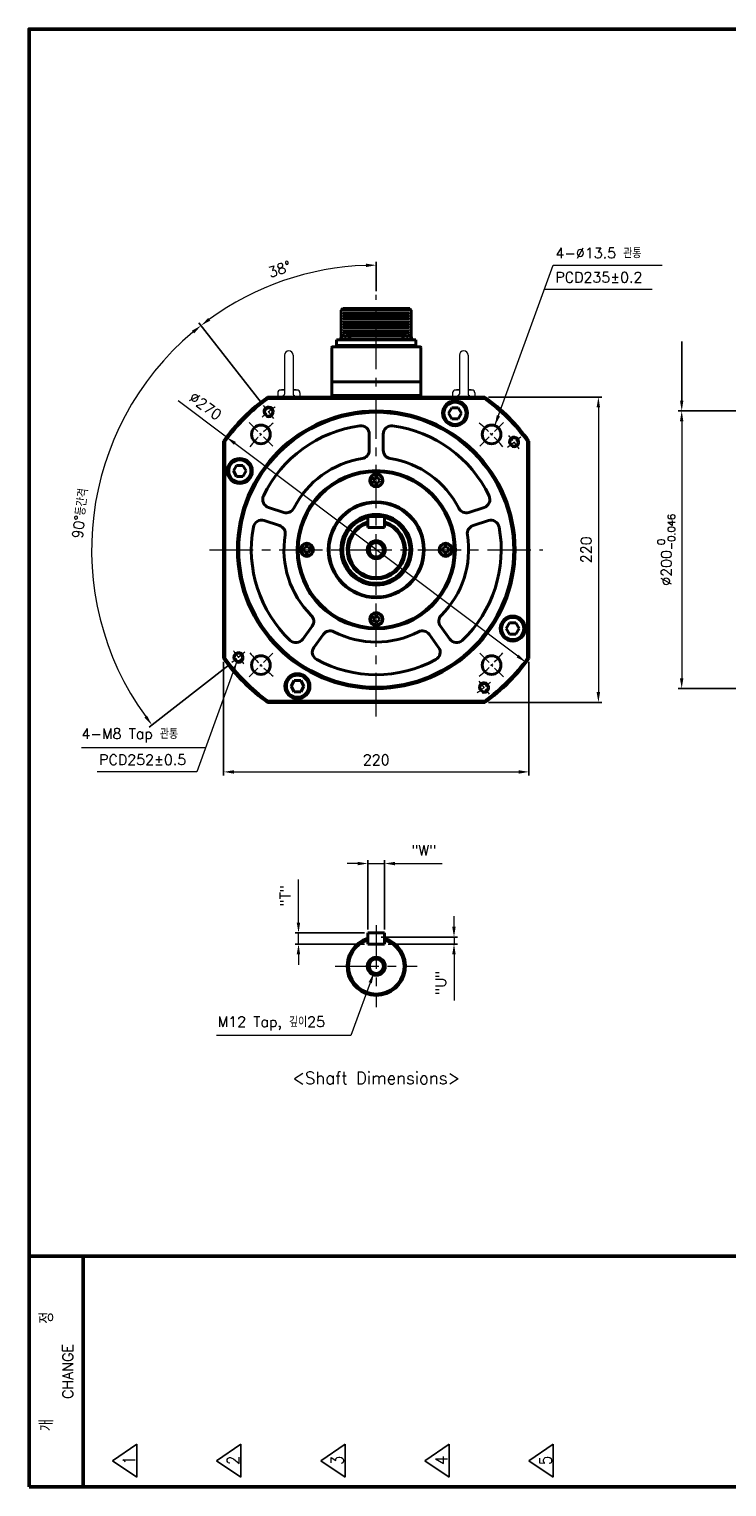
# Model space of a CAD drawing. Header units: inches. Extents: x 0 to 1485, y 0 to 1050.
# Tile 1 of 4: x 0 to 502, y 0 to 1050. Entities that reach past the tile are written whole.
import ezdxf
from ezdxf import colors
from ezdxf.entities.mleader import LeaderData, LeaderLine
from ezdxf.math import Vec2, Vec3

# ---------------------------------------------------------------- set-up
doc = ezdxf.new("R2010")
doc.units = ezdxf.units.IN
doc.header["$LTSCALE"] = 0.25
doc.linetypes.add('CENTER', pattern=[2, 1.25, -0.25, 0.25, -0.25])
doc.layers.get('0').update_dxf_attribs({"lineweight": 35})
doc.styles.add('GSG1', font='romans.shx', dxfattribs={"bigfont": 'GSG1.shx'})
doc.dimstyles.new('도면 치수', dxfattribs={"dimscale": 0, "dimtxt": 7.5, "dimasz": 7.5, "dimexe": 2.5, "dimexo": 2.5, "dimgap": 5, "dimtad": 1, "dimdec": 8, "dimdsep": 46, "dimtxsty": 'GSG1', "dimcen": 0, "dimclrd": 3, "dimclre": 3, "dimclrt": 2, "dimadec": 5, "dimazin": 2, "dimtfac": 1, "dimtdec": 8, "dimtmove": 0, "dimatfit": 2, "dimfxl": 0, "dimtolj": 1, "dimtzin": 0, "dimlwd": 15, "dimarcsym": 0})

# ---------------------------------------------------------------- blocks, each defined once
blk = doc.blocks.new('*D7')
at = {"color": 3, "lineweight": -2, "ltscale": 0.5}
for p, q in [((629.5, 775), (467.5, 775)), ((629.5, 575), (467.5, 575))]:
    blk.add_line(p, q, dxfattribs=at)
at = {"color": 3, "lineweight": 15, "ltscale": 0.5}
blk.add_line((470, 767.5), (470, 582.5), dxfattribs=at)
for points in [[(468.7, 767.5), (471.2, 767.5), (470, 775)], [(468.7, 582.5), (471.2, 582.5), (470, 575)]]:
    blk.add_solid(points, dxfattribs=at)
at = {"color": 2, "lineweight": 15, "ltscale": 0.5, "insert": (458.9, 675), "char_height": 7.5, "attachment_point": 5, "rotation": 90, "style": 'GSG1'}
blk.add_mtext('\\A1;%%C200{\\H0.7x;\\S 0^ -0.046;}', dxfattribs=at)
blk = doc.blocks.new('*D10')
at = {"color": 3, "lineweight": -2, "ltscale": 0.5}
for p, q in [((330.8, 785), (412.5, 785)), ((330.8, 565), (412.5, 565))]:
    blk.add_line(p, q, dxfattribs=at)
at = {"color": 3, "lineweight": 15, "ltscale": 0.5}
blk.add_line((410, 777.5), (410, 572.5), dxfattribs=at)
for points in [[(408.7, 777.5), (411.2, 777.5), (410, 785)], [(408.7, 572.5), (411.2, 572.5), (410, 565)]]:
    blk.add_solid(points, dxfattribs=at)
at = {"color": 2, "lineweight": 15, "ltscale": 0.5, "insert": (401.2, 675), "char_height": 7.5, "attachment_point": 5, "rotation": 90, "style": 'GSG1'}
blk.add_mtext('\\A1;220', dxfattribs=at)
blk = doc.blocks.new('*D11')
at = {"color": 3, "lineweight": -2, "ltscale": 0.5}
for p, q in [((140, 594.2), (140, 512.5)), ((360, 594.2), (360, 512.5))]:
    blk.add_line(p, q, dxfattribs=at)
at = {"color": 3, "lineweight": 15, "ltscale": 0.5}
blk.add_line((147.5, 515), (352.5, 515), dxfattribs=at)
for points in [[(147.5, 516.2), (147.5, 513.7), (140, 515)], [(352.5, 516.2), (352.5, 513.7), (360, 515)]]:
    blk.add_solid(points, dxfattribs=at)
at = {"color": 2, "lineweight": 15, "ltscale": 0.5, "insert": (250, 523.7), "char_height": 7.5, "attachment_point": 5, "style": 'GSG1'}
blk.add_mtext('\\A1;220', dxfattribs=at)
blk = doc.blocks.new('*D12')
at = {"color": 3, "lineweight": -2, "ltscale": 0.5}
for p, q in [((167.2, 781), (122.3, 838.5)), ((144, 592.2), (86.5, 547.3))]:
    blk.add_line(p, q, dxfattribs=at)
at = {"color": 3, "lineweight": 15, "ltscale": 0.5}
blk.add_arc((250, 675), 205, 130.0963, 215.9037, dxfattribs=at)
for points in [[(117.2, 832.8), (118.8, 830.8), (123.8, 836.5)], [(84.9, 555.5), (83, 554), (88.5, 548.8)]]:
    blk.add_solid(points, dxfattribs=at)
at = {"color": 2, "lineweight": 15, "ltscale": 0.5, "insert": (36.8, 701.2), "char_height": 7.5, "attachment_point": 5, "rotation": 83, "style": 'GSG1'}
blk.add_mtext('\\A1;90°등간격', dxfattribs=at)
blk = doc.blocks.new('*D13')
at = {"color": 3, "lineweight": 15, "ltscale": 0.5}
for p, q in [((142.1, 756.1), (107.3, 782.3)), ((351.9, 598.4), (148.1, 751.6))]:
    blk.add_line(p, q, dxfattribs=at)
for points in [[(148.9, 752.6), (147.4, 750.6), (142.1, 756.1)], [(352.6, 599.4), (351.1, 597.4), (357.9, 593.9)]]:
    blk.add_solid(points, dxfattribs=at)
at = {"color": 2, "lineweight": 15, "ltscale": 0.5, "insert": (127, 778.5), "char_height": 7.5, "attachment_point": 5, "rotation": 323.0512, "style": 'GSG1'}
blk.add_mtext('\\A1;∅270', dxfattribs=at)
blk = doc.blocks.new('*D14')
at = {"color": 3, "lineweight": 15, "ltscale": 0.5}
for p, q in [((194, 406.5), (194, 437.6)), ((194, 391), (194, 399)), ((194, 383.5), (194, 376))]:
    blk.add_line(p, q, dxfattribs=at)
at = {"color": 3, "lineweight": -2, "ltscale": 0.5}
for p, q in [((241.5, 399), (191.5, 399)), ((241.5, 391), (191.5, 391))]:
    blk.add_line(p, q, dxfattribs=at)
at = {"color": 3, "lineweight": 15, "ltscale": 0.5}
for points in [[(192.7, 406.5), (195.2, 406.5), (194, 399)], [(192.7, 383.5), (195.2, 383.5), (194, 391)]]:
    blk.add_solid(points, dxfattribs=at)
at = {"color": 2, "lineweight": 15, "ltscale": 0.5, "insert": (184.5, 425.8), "char_height": 7.5, "attachment_point": 5, "rotation": 90, "style": 'GSG1'}
blk.add_mtext('\\A1;"T"', dxfattribs=at)
blk = doc.blocks.new('*D15')
at = {"color": 3, "lineweight": 15, "ltscale": 0.5}
for p, q in [((236.5, 449), (229, 449)), ((244, 449), (256, 449)), ((263.5, 449), (297.4, 449))]:
    blk.add_line(p, q, dxfattribs=at)
at = {"color": 3, "lineweight": -2, "ltscale": 0.5}
for p, q in [((244, 401.5), (244, 451.5)), ((256, 401.5), (256, 451.5))]:
    blk.add_line(p, q, dxfattribs=at)
at = {"color": 3, "lineweight": 15, "ltscale": 0.5}
for points in [[(236.5, 450.2), (236.5, 447.7), (244, 449)], [(263.5, 450.2), (263.5, 447.7), (256, 449)]]:
    blk.add_solid(points, dxfattribs=at)
at = {"color": 2, "lineweight": 15, "ltscale": 0.5, "insert": (284.2, 458.5), "char_height": 7.5, "attachment_point": 5, "style": 'GSG1'}
blk.add_mtext('\\A1;"W"', dxfattribs=at)
blk = doc.blocks.new('*D16')
at = {"color": 3, "lineweight": 15, "ltscale": 0.5}
for p, q in [((306, 403.5), (306, 411)), ((306, 396), (306, 391)), ((306, 383.5), (306, 350.3))]:
    blk.add_line(p, q, dxfattribs=at)
at = {"color": 3, "lineweight": -2, "ltscale": 0.5}
for p, q in [((253.5, 396), (308.5, 396)), ((258.5, 391), (308.5, 391))]:
    blk.add_line(p, q, dxfattribs=at)
at = {"color": 3, "lineweight": 15, "ltscale": 0.5}
for points in [[(304.7, 403.5), (307.2, 403.5), (306, 396)], [(304.7, 383.5), (307.2, 383.5), (306, 391)]]:
    blk.add_solid(points, dxfattribs=at)
at = {"color": 2, "lineweight": 15, "ltscale": 0.5, "insert": (296.5, 363.1), "char_height": 7.5, "attachment_point": 5, "rotation": 90, "style": 'GSG1'}
blk.add_mtext('\\A1;"U"', dxfattribs=at)
blk = doc.blocks.new('*D17')
at = {"color": 3, "lineweight": -2, "ltscale": 0.5}
for p, q in [((250, 861.2), (250, 882.5)), ((167.2, 781), (122.3, 838.5))]:
    blk.add_line(p, q, dxfattribs=at)
at = {"color": 3, "lineweight": 15, "ltscale": 0.5}
blk.add_arc((250, 675), 205, 92.0963, 125.9037, dxfattribs=at)
for points in [[(242.5, 881.1), (242.5, 878.6), (250, 880)], [(130.5, 840.1), (129, 842), (123.8, 836.5)]]:
    blk.add_solid(points, dxfattribs=at)
at = {"color": 2, "lineweight": 15, "ltscale": 0.5, "insert": (180.4, 877.1), "char_height": 7.5, "attachment_point": 5, "rotation": 19, "style": 'GSG1'}
blk.add_mtext('\\A1;38°', dxfattribs=at)

msp = doc.modelspace()

# ---------------------------------------------------------------- linework, layer by layer
at = {"color": 3, "linetype": 'Continuous', "lineweight": 15}
for p, q in [((448.61133401, 862.4999995), (371.08897915, 862.4999995)), ((37.59976963, 532.4999995), (127.07927292, 532.4999995))]:
    msp.add_line(p, q, dxfattribs=at)
at = {"color": 3, "linetype": 'CENTER', "lineweight": 15, "ltscale": 100}
for p, q in [((249.99999738, 554.9999995), (249.99999738, 858.6999995)), ((129.99999738, 674.9999995), (369.99999738, 674.9999995)), ((249.99999738, 404.4999995), (249.99999738, 345.4999995)), ((220.49999738, 374.9999995), (279.49999738, 374.9999995))]:
    msp.add_line(p, q, dxfattribs=at)
at = {"lineweight": 40}
for p, q in [((224.61693076, 847.6999995), (225.86693076, 848.6999995)), ((224.61693076, 847.6999995), (224.61693076, 828.0994308)), ((225.86693076, 848.6999995), (274.11693076, 848.6999995)), ((274.11693076, 848.6999995), (275.11693076, 847.6999995)), ((275.11693076, 847.6999995), (275.11693076, 828.54097195)), ((217.99999738, 820.6999995), (217.99999738, 785.9999995)), ((281.49999738, 821.1999995), (218.49999738, 821.1999995)), ((221.41693076, 822.1999995), (221.41693076, 826.2999995)), ((278.56693076, 826.2999995), (221.41693076, 826.2999995)), ((278.56693076, 822.1999995), (221.41693076, 822.1999995)), ((221.41693076, 822.1999995), (221.41693076, 821.1999995)), ((278.56693076, 821.1999995), (221.41693076, 821.1999995)), ((224.24193076, 826.2999995), (231.24193076, 826.2999995)), ((275.74193076, 826.2999995), (268.74193076, 826.2999995)), ((278.56693076, 826.2999995), (278.56693076, 822.1999995)), ((278.56693076, 822.1999995), (278.56693076, 821.1999995)), ((281.99999738, 820.6999995), (281.99999738, 785.9999995)), ((281.99999738, 795.84365026), (217.99999738, 795.84365026)), ((272.24999738, 795.84365026), (227.74999738, 795.84365026)), ((171.73761816, 784.9999995), (328.26237659, 784.9999995)), ((171.73761816, 784.9999995), (172.05771104, 783.9999995)), ((172.05771104, 783.9999995), (327.94228372, 783.9999995)), ((281.99999738, 785.9999995), (217.99999738, 785.9999995)), ((217.99999738, 785.9999995), (217.99999738, 784.9999995)), ((272.24999738, 785.9999995), (227.74999738, 785.9999995)), ((281.99999738, 785.9999995), (281.99999738, 784.9999995)), ((304.4405963, 777.29388283), (302.13119522, 773.29388283)), ((309.05939845, 777.29388283), (304.4405963, 777.29388283)), ((311.36879953, 773.29388283), (309.05939845, 777.29388283)), ((328.26237659, 784.9999995), (327.94228372, 783.9999995)), ((302.13119522, 773.29388283), (304.4405963, 769.29388283)), ((304.4405963, 769.29388283), (309.05939845, 769.29388283)), ((309.05939845, 769.29388283), (311.36879953, 773.29388283)), ((244.99999738, 758.27664688), (244.99999738, 746.66065816)), ((254.99999738, 758.27664688), (254.99999738, 746.66065816)), ((139.99999738, 753.26237871), (139.99999738, 596.73762028)), ((139.99999738, 753.26237871), (140.99999738, 752.94228584)), ((140.99999738, 752.94228584), (140.99999738, 597.05771315)), ((359.99999738, 753.26237871), (358.99999738, 752.94228584)), ((358.99999738, 752.94228584), (358.99999738, 597.05771315)), ((359.99999738, 753.26237871), (359.99999738, 596.73762028)), ((149.39671297, 735.7499995), (147.08731189, 731.7499995)), ((154.01551512, 735.7499995), (149.39671297, 735.7499995)), ((156.3249162, 731.7499995), (154.01551512, 735.7499995)), ((147.08731189, 731.7499995), (149.39671297, 727.7499995)), ((149.39671297, 727.7499995), (154.01551512, 727.7499995)), ((154.01551512, 727.7499995), (156.3249162, 731.7499995)), ((248.84529684, 726.9999995), (247.6905963, 724.9999995)), ((247.6905963, 724.9999995), (248.84529684, 722.9999995)), ((251.15469792, 726.9999995), (248.84529684, 726.9999995)), ((252.30939845, 724.9999995), (251.15469792, 726.9999995)), ((251.15469792, 722.9999995), (252.30939845, 724.9999995)), ((248.84529684, 722.9999995), (251.15469792, 722.9999995)), ((172.3442842, 705.48918135), (183.39174597, 701.89964343)), ((327.65571056, 705.48918135), (316.60824879, 701.89964343)), ((169.25411425, 695.97861619), (180.30157602, 692.38907827)), ((243.99999738, 690.9999995), (243.99999738, 698.9999995)), ((243.99999738, 698.9999995), (255.99999738, 698.9999995)), ((255.99999738, 690.9999995), (255.99999738, 698.9999995)), ((330.7458805, 695.97861619), (319.69841873, 692.38907827)), ((243.99999738, 690.9999995), (255.99999738, 690.9999995)), ((198.84529684, 676.9999995), (197.6905963, 674.9999995)), ((197.6905963, 674.9999995), (198.84529684, 672.9999995)), ((201.15469792, 676.9999995), (198.84529684, 676.9999995)), ((198.84529684, 672.9999995), (201.15469792, 672.9999995)), ((202.30939845, 674.9999995), (201.15469792, 676.9999995)), ((201.15469792, 672.9999995), (202.30939845, 674.9999995)), ((298.84529684, 676.9999995), (297.6905963, 674.9999995)), ((297.6905963, 674.9999995), (298.84529684, 672.9999995)), ((301.15469792, 676.9999995), (298.84529684, 676.9999995)), ((298.84529684, 672.9999995), (301.15469792, 672.9999995)), ((302.30939845, 674.9999995), (301.15469792, 676.9999995)), ((301.15469792, 672.9999995), (302.30939845, 674.9999995)), ((197.00612721, 610.56670279), (203.83383407, 619.96423507)), ((248.84529684, 626.9999995), (247.6905963, 624.9999995)), ((247.6905963, 624.9999995), (248.84529684, 622.9999995)), ((251.15469792, 626.9999995), (248.84529684, 626.9999995)), ((248.84529684, 622.9999995), (251.15469792, 622.9999995)), ((252.30939845, 624.9999995), (251.15469792, 626.9999995)), ((251.15469792, 622.9999995), (252.30939845, 624.9999995)), ((302.99386754, 610.56670279), (296.16616068, 619.96423507)), ((345.98447963, 622.2499995), (343.67507855, 618.2499995)), ((350.60328178, 622.2499995), (345.98447963, 622.2499995)), ((352.91268286, 618.2499995), (350.60328178, 622.2499995)), ((205.09629715, 604.68885026), (211.92400402, 614.08638255)), ((294.9036976, 604.68885026), (288.07599074, 614.08638255)), ((343.67507855, 618.2499995), (345.98447963, 614.2499995)), ((345.98447963, 614.2499995), (350.60328178, 614.2499995)), ((350.60328178, 614.2499995), (352.91268286, 618.2499995)), ((139.99999738, 596.73762028), (140.99999738, 597.05771315)), ((358.99999738, 597.05771315), (359.99999738, 596.73762028)), ((190.9405963, 580.70611617), (188.63119522, 576.70611617)), ((195.55939845, 580.70611617), (190.9405963, 580.70611617)), ((197.86879953, 576.70611617), (195.55939845, 580.70611617)), ((188.63119522, 576.70611617), (190.9405963, 572.70611617)), ((190.9405963, 572.70611617), (195.55939845, 572.70611617)), ((195.55939845, 572.70611617), (197.86879953, 576.70611617)), ((172.05771104, 565.9999995), (171.73761816, 564.9999995)), ((171.73761816, 564.9999995), (328.26237659, 564.9999995)), ((172.05771104, 565.9999995), (327.94228372, 565.9999995)), ((328.26237659, 564.9999995), (327.94228372, 565.9999995)), ((243.99999738, 390.9999995), (243.99999738, 398.9999995)), ((243.99999738, 398.9999995), (255.99999738, 398.9999995)), ((243.99999738, 390.9999995), (255.99999738, 390.9999995)), ((255.99999738, 390.9999995), (255.99999738, 398.9999995))]:
    msp.add_line(p, q, dxfattribs=at)
at = {"lineweight": 15}
for p, q in [((224.61693076, 847.4999995), (275.11693076, 847.4999995)), ((224.61693076, 845.4999995), (275.11693076, 845.4999995)), ((224.61693076, 843.4999995), (275.11693076, 843.4999995)), ((224.61693076, 841.4999995), (275.11693076, 841.4999995)), ((226.16693076, 846.4999995), (273.81693076, 846.4999995)), ((226.16693076, 844.4999995), (273.81693076, 844.4999995)), ((226.16693076, 842.4999995), (273.81693076, 842.4999995)), ((226.16693076, 840.4999995), (273.81693076, 840.4999995)), ((224.61693076, 839.4999995), (275.11693076, 839.4999995)), ((224.61693076, 837.4999995), (275.11693076, 837.4999995)), ((224.61693076, 835.4999995), (275.11693076, 835.4999995)), ((224.61693076, 833.4999995), (275.11693076, 833.4999995)), ((224.61693076, 831.4999995), (275.11693076, 831.4999995)), ((226.16693076, 838.4999995), (273.81693076, 838.4999995)), ((226.16693076, 836.4999995), (273.81693076, 836.4999995)), ((226.16693076, 834.4999995), (273.81693076, 834.4999995)), ((226.16693076, 832.4999995), (273.81693076, 832.4999995)), ((226.16693076, 830.4999995), (273.81693076, 830.4999995)), ((229.43197816, 829.4999995), (270.55188337, 829.4999995)), ((230.64490092, 828.4999995), (269.3389606, 828.4999995)), ((231.05706285, 827.4999995), (268.92679868, 827.4999995))]:
    msp.add_line(p, q, dxfattribs=at)
at = {"color": 0, "lineweight": 40}
for p, q in [((227.20346922, 829.66538411), (226.5993569, 829.66538411)), ((227.20346922, 829.66538411), (227.20346922, 828.31923026)), ((228.2803923, 829.66538411), (228.2803923, 828.31923026)), ((228.88450462, 829.66538411), (228.2803923, 829.66538411)), ((271.0993569, 829.66538411), (271.70346922, 829.66538411)), ((271.70346922, 829.66538411), (271.70346922, 828.31923026)), ((272.7803923, 829.66538411), (272.7803923, 828.31923026)), ((272.7803923, 829.66538411), (273.38450462, 829.66538411)), ((224.24193076, 826.97307642), (231.24193076, 826.97307642)), ((224.24193076, 826.97307642), (224.24193076, 826.2999995)), ((228.2803923, 828.31923026), (227.20346922, 828.31923026)), ((231.24193076, 826.97307642), (231.24193076, 826.2999995)), ((275.74193076, 826.97307642), (268.74193076, 826.97307642)), ((268.74193076, 826.97307642), (268.74193076, 826.2999995)), ((271.70346922, 828.31923026), (272.7803923, 828.31923026)), ((275.74193076, 826.97307642), (275.74193076, 826.2999995))]:
    msp.add_line(p, q, dxfattribs=at)
at = {"color": 7, "lineweight": 15, "ltscale": 40}
for p, q in [((183.84999738, 815.1499995), (183.84999738, 786.9999995)), ((190.14999738, 815.1499995), (190.14999738, 786.9999995)), ((309.84999738, 815.1499995), (309.84999738, 786.9999995)), ((316.14999738, 815.1499995), (316.14999738, 786.9999995)), ((178.99999738, 787.9999995), (178.99999738, 784.9999995)), ((183.84999738, 789.9999995), (180.99999738, 789.9999995)), ((192.99999738, 789.9999995), (190.14999738, 789.9999995)), ((194.99999738, 787.9999995), (194.99999738, 784.9999995)), ((304.99999738, 787.9999995), (304.99999738, 784.9999995)), ((309.84999738, 789.9999995), (306.99999738, 789.9999995)), ((318.99999738, 789.9999995), (316.14999738, 789.9999995)), ((320.99999738, 787.9999995), (320.99999738, 784.9999995))]:
    msp.add_line(p, q, dxfattribs=at)
at = {"color": 3, "linetype": 'CENTER', "lineweight": 15, "ltscale": 20}
for p, q in [((176.12062034, 769.56128993), (168.73268263, 779.01741897)), ((344.56128781, 748.87937653), (354.01741685, 756.26731424)), ((155.43870694, 601.12062246), (145.9825779, 593.73268475)), ((323.87937442, 580.43870906), (331.26731212, 570.98258002))]:
    msp.add_line(p, q, dxfattribs=at)
at = {"color": 3, "linetype": 'CENTER', "lineweight": 15, "ltscale": 30}
for p, q in [((175.40023196, 749.59976491), (158.42966921, 766.57032766)), ((324.59976279, 749.59976491), (341.57032554, 766.57032766)), ((175.40023196, 600.40023408), (158.42966921, 583.42967133)), ((324.59976279, 600.40023408), (341.57032554, 583.42967133))]:
    msp.add_line(p, q, dxfattribs=at)
at = {"lineweight": 15, "ltscale": 0.5}
for p, q in [((249.99999738, 690.9999995), (255.99999738, 690.9999995)), ((249.99999738, 390.9999995), (255.99999738, 390.9999995))]:
    msp.add_line(p, q, dxfattribs=at)
at = {"lineweight": 50}
for p, q in [((-0.00000262, 166.2499995), (1484.99999738, 166.2499995)), ((38.99999738, 166.2499995), (38.99999738, -0.0000005))]:
    msp.add_line(p, q, dxfattribs=at)
at = {"lineweight": -3}
for p, q in [((59.99999738, 18.7499995), (77.49999738, 30.6249995)), ((77.49999738, 30.6249995), (77.49999738, 6.8749995)), ((134.99999738, 18.7499995), (152.49999738, 30.6249995)), ((152.49999738, 30.6249995), (152.49999738, 6.8749995)), ((209.99999738, 18.7499995), (227.49999738, 30.6249995)), ((227.49999738, 30.6249995), (227.49999738, 6.8749995)), ((284.99999738, 18.7499995), (302.49999738, 30.6249995)), ((302.49999738, 30.6249995), (302.49999738, 6.8749995)), ((359.99999738, 18.7499995), (377.49999738, 30.6249995)), ((377.49999738, 30.6249995), (377.49999738, 6.8749995)), ((59.99999738, 18.7499995), (77.49999738, 6.8749995)), ((134.99999738, 18.7499995), (152.49999738, 6.8749995)), ((209.99999738, 18.7499995), (227.49999738, 6.8749995)), ((284.99999738, 18.7499995), (302.49999738, 6.8749995)), ((359.99999738, 18.7499995), (377.49999738, 6.8749995))]:
    msp.add_line(p, q, dxfattribs=at)
at = {"color": 1, "lineweight": 50}
msp.add_lwpolyline([(-0.00000262, -0.0000005), (1484.99999738, -0.0000005), (1484.99999738, 1049.9999995), (-0.00000262, 1049.9999995)], close=True, dxfattribs=at)
at = {"lineweight": 40}
for centre, radius in [((172.42665149, 774.28935445), 3), ((306.74999738, 773.29388283), 9), ((306.74999738, 773.29388283), 8), ((249.99999738, 674.9999995), 100), ((249.99999738, 674.9999995), 99), ((166.91495059, 758.08504629), 6.75), ((333.08504417, 758.08504629), 6.75), ((349.28935233, 752.57334539), 3), ((151.70611405, 731.7499995), 9), ((151.70611405, 731.7499995), 8), ((249.99999738, 674.9999995), 57), ((249.99999738, 674.9999995), 56.5), ((249.99999738, 674.9999995), 56.2), ((249.99999738, 724.9999995), 4.75), ((249.99999738, 724.9999995), 4.25), ((249.99999738, 674.9999995), 34.54595535), ((249.99999738, 674.9999995), 34), ((249.99999738, 674.9999995), 25.5), ((249.99999738, 674.9999995), 24.9), ((199.99999738, 674.9999995), 4.75), ((199.99999738, 674.9999995), 4.25), ((299.99999738, 674.9999995), 4.75), ((299.99999738, 674.9999995), 4.25), ((249.99999738, 624.9999995), 4.75), ((249.99999738, 624.9999995), 4.25), ((348.29388071, 618.2499995), 9), ((348.29388071, 618.2499995), 8), ((150.71064242, 597.4266536), 3), ((166.91495059, 591.91495271), 6.75), ((333.08504417, 591.91495271), 6.75), ((193.24999738, 576.70611617), 9), ((193.24999738, 576.70611617), 8), ((327.57334327, 575.71064454), 3)]:
    msp.add_circle(centre, radius, dxfattribs=at)
at = {"color": 7, "lineweight": 40}
for centre in [(249.99999738, 674.9999995), (249.99999738, 374.9999995)]:
    msp.add_circle(centre, 6.5, dxfattribs=at)
at = {"lineweight": 40, "ltscale": 0.5}
for centre in [(249.99999738, 674.9999995), (249.99999738, 374.9999995)]:
    msp.add_circle(centre, 5.15, dxfattribs=at)
at = {"color": 0, "lineweight": 40}
for centre, start, end in [((227.11246032, 826.97801075), 100.8094531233, 180.1033351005), ((228.3714012, 826.97801075), 359.8966648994, 79.1905468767), ((271.61246032, 826.97801075), 100.8094531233, 180.1033351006), ((272.8714012, 826.97801075), 359.8966648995, 79.1905468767)]:
    msp.add_arc(centre, 2.73591862, start, end, dxfattribs=at)
at = {"lineweight": 40}
for centre, radius, start, end in [((218.49999738, 820.6999995), 0.5, 90, 180), ((281.49999738, 820.6999995), 0.5, 0, 90), ((249.99999738, 674.9999995), 135, 125.4309446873, 144.5690553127), ((249.99999738, 674.9999995), 134, 125.5673023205, 144.4326976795), ((249.99999738, 674.9999995), 134, 35.5673023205, 54.4326976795), ((249.99999738, 674.9999995), 135, 35.4309446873, 54.5690553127), ((249.99999738, 674.9999995), 90, 97.5246302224, 154.4753697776), ((238.99999738, 758.27664688), 6, 0, 97.5246302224), ((260.99999738, 758.27664688), 6, 82.4753697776, 180), ((249.99999738, 674.9999995), 90, 25.5246302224, 82.4753697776), ((238.99999738, 746.66065816), 6, 278.7268561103, 0), ((260.99999738, 746.66065816), 6, 180, 261.2731438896), ((249.99999738, 674.9999995), 66.5, 98.7268561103, 153.2731438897), ((249.99999738, 674.9999995), 66.5, 26.7268561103, 81.2731438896), ((174.19838616, 711.19552045), 6, 154.4753697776, 252), ((185.24584793, 707.60598253), 6, 252, 333.2731438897), ((314.75414682, 707.60598253), 6, 206.7268561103, 288), ((325.80160859, 711.19552045), 6, 288, 25.5246302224), ((167.40001229, 690.27227709), 6, 72, 169.5246302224), ((249.99999738, 674.9999995), 24.17205953, 104.3722337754, 75.6277662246), ((249.99999738, 674.9999995), 21, 106.601549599, 73.398450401), ((249.99999738, 674.9999995), 20, 107.4576031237, 72.5423968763), ((332.59998247, 690.27227709), 6, 10.4753697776, 108), ((249.99999738, 674.9999995), 90, 169.5246302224, 226.4753697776), ((178.44747406, 686.68273917), 6, 350.7268561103, 72), ((249.99999738, 674.9999995), 66.5, 170.7268561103, 225.2731438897), ((249.99999738, 674.9999995), 66.5, 314.7268561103, 9.2731438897), ((249.99999738, 674.9999995), 90, 313.5246302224, 10.4753697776), ((321.5525207, 686.68273917), 6, 108, 189.2731438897), ((198.97973211, 623.49094658), 6, 324, 45.2731438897), ((301.02026265, 623.49094658), 6, 134.7268561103, 216), ((192.15202524, 614.0934143), 6, 226.4753697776, 324), ((216.77810598, 610.55967103), 6, 62.7268561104, 144), ((249.99999738, 674.9999995), 66.5, 242.7268561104, 297.2731438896), ((283.22188877, 610.55967103), 6, 36, 117.2731438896), ((307.84796951, 614.0934143), 6, 216, 313.5246302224), ((209.95039912, 601.16213875), 6, 144, 241.5246302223), ((290.04959563, 601.16213875), 6, 298.4753697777, 36), ((249.99999738, 674.9999995), 135, 215.4309446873, 234.5690553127), ((249.99999738, 674.9999995), 134, 215.5673023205, 234.4326976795), ((249.99999738, 674.9999995), 90, 241.5246302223, 298.4753697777), ((249.99999738, 674.9999995), 134, 305.5673023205, 324.4326976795), ((249.99999738, 674.9999995), 135, 305.4309446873, 324.5690553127), ((249.99999738, 374.9999995), 21, 106.601549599, 73.398450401), ((249.99999738, 374.9999995), 20, 107.4576031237, 72.5423968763)]:
    msp.add_arc(centre, radius, start, end, dxfattribs=at)
at = {"color": 7, "lineweight": 15, "ltscale": 40}
for centre, radius, start, end in [((186.99999738, 815.1499995), 3.15, 0, 180), ((312.99999738, 815.1499995), 3.15, 0, 180), ((180.99999738, 787.9999995), 2, 90, 180), ((186.99999738, 755.97230858), 34.5526229, 95.2306490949, 100), ((186.99999738, 755.97230858), 34.5526229, 80, 84.7693509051), ((192.99999738, 787.9999995), 2, 0, 90), ((306.99999738, 787.9999995), 2, 90, 180), ((312.99999738, 755.97230858), 34.5526229, 95.2306490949, 100), ((312.99999738, 755.97230858), 34.5526229, 80, 84.7693509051), ((318.99999738, 787.9999995), 2, 0, 90), ((182.84999738, 786.9999995), 1, 270, 0), ((191.14999738, 786.9999995), 1, 180, 270), ((308.84999738, 786.9999995), 1, 270, 0), ((317.14999738, 786.9999995), 1, 180, 270)]:
    msp.add_arc(centre, radius, start, end, dxfattribs=at)
at = {"color": 3, "linetype": 'CENTER', "lineweight": 15, "ltscale": 20}
for start, end in [(125.2713716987, 130.7286283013), (35.2713716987, 40.7286283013), (215.2713716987, 220.7286283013), (305.2713716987, 310.7286283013)]:
    msp.add_arc((249.99999738, 674.9999995), 126, start, end, dxfattribs=at)
at = {"color": 3, "lineweight": 15, "ltscale": 0.5}
for centre, radius, start, end in [((172.42665149, 774.28935445), 4, 250, 200), ((349.28935233, 752.57334539), 4, 250, 200), ((249.99999738, 674.9999995), 6, 260, 199.9999999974), ((150.71064242, 597.4266536), 4, 250, 200), ((327.57334327, 575.71064454), 4, 250, 200), ((249.99999738, 374.9999995), 6, 260, 199.9999999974)]:
    msp.add_arc(centre, radius, start, end, dxfattribs=at)
at = {"color": 3, "linetype": 'CENTER', "lineweight": 15, "ltscale": 30}
for start, end in [(129.1459701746, 140.8540298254), (39.1459701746, 50.8540298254), (219.1459701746, 230.8540298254), (309.1459701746, 320.8540298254)]:
    msp.add_arc((249.99999738, 674.9999995), 117.5, start, end, dxfattribs=at)

# ---------------------------------------------------------------- texts
at = {"color": 2, "linetype": 'Continuous', "lineweight": 15, "char_height": 7.5, "attachment_point": 4, "style": 'GSG1'}
for s, insert, width in [('4-∅13.5 관통', (378.99995319, 888.7499995), 86.7764598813), ('PCD235±0.2', (378.99995319, 871.2499995), 84.8088847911), ('4-M8 Tap 관통', (37.59976963, 541.2499995), 94.567323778), ('PCD252±0.5', (50.42677059, 523.7499995), 73.677545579), ('M12 Tap, 깊이25', (135.69509025, 333.7499995), 104.7809097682)]:
    msp.add_mtext(s, dxfattribs=dict(at, insert=insert, width=width))
at = {"color": 2, "lineweight": -3, "insert": (249.99999738, 294.4999995), "char_height": 8.75, "width": 229.6336868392, "attachment_point": 5, "style": 'GSG1'}
msp.add_mtext('<Shaft Dimensions>', dxfattribs=at)
at = {"lineweight": -3, "attachment_point": 5, "rotation": 90, "style": 'GSG1'}
for s, insert, char_height, width in [('{\\C2;개          정\\P\\H0.75x;CHANGE}', (19.49999738, 83.1249995), 10.0000045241, 165.3710748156), ('\\A1;{\\W0.9;\\T0.9;1}', (71.93749738, 18.7499995), 8.75, 12.5), ('\\A1;{\\W0.9;\\T0.9;2}', (146.93749738, 18.7499995), 8.75, 12.5), ('\\A1;{\\W0.9;\\T0.9;3}', (221.93749738, 18.7499995), 8.75, 12.5), ('\\A1;{\\W0.9;\\T0.9;4}', (296.93749738, 18.7499995), 8.75, 12.5), ('\\A1;{\\W0.9;\\T0.9;5}', (371.93749738, 18.7499995), 8.75, 12.5)]:
    msp.add_mtext(s, dxfattribs=dict(at, insert=insert, char_height=char_height, width=width))

# ---------------------------------------------------------------- dimensions: what is measured, and where the dimension line sits
at = {"lineweight": 15, "ltscale": 0.5}
dim = msp.add_angular_dim_2l(base=(205.04787942, 875.01076693), line1=((176.12062034, 769.56128993), (168.73268263, 779.01741897)), line2=((249.99999738, 554.9999995), (249.99999738, 858.6999995)), dimstyle='도면 치수', override={"dimscale": 1}, dxfattribs=at)
dim.commit()
dim.dimension.update_dxf_attribs({"geometry": '*D17', "text_midpoint": (180.40980436, 877.10459503)})
dim = msp.add_angular_dim_2l(base=(59.92730719, 751.79435115), line1=((155.43870694, 601.12062246), (145.9825779, 593.73268475)), line2=((176.12062034, 769.56128993), (168.73268263, 779.01741897)), text='<>등간격', dimstyle='도면 치수', override={"dimscale": 1}, dxfattribs=at)
dim.commit()
dim.dimension.update_dxf_attribs({"geometry": '*D12', "text_midpoint": (36.77462257, 701.18078351)})
dim = msp.add_diameter_dim_2p(p1=(357.8883115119, 593.8512985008), p2=(142.1116832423, 756.1487004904), dimstyle='도면 치수', override={"dimscale": 1}, dxfattribs=at)
dim.commit()
dim.dimension.update_dxf_attribs({"geometry": '*D13', "text_midpoint": (121.7042375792, 771.4982563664), "dimtype": 163})
dim = msp.add_linear_dim(base=(409.9999973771, 564.9999994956), p1=(328.2623765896, 784.9999994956), p2=(328.2623765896, 564.9999994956), angle=90, dimstyle='도면 치수', override={"dimscale": 1}, dxfattribs=at)
dim.commit()
dim.dimension.update_dxf_attribs({"geometry": '*D10', "text_midpoint": (401.2499973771, 674.9999994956)})
for base, p1, p2, text, picture, middle in [((469.9999973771, 574.9999994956), (631.9999973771, 774.9999994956), (631.9999973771, 574.9999994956), '%%C<>{\\H0.7x;\\S 0^ -0.046;}', '*D7', (458.8749973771, 674.9999994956)), ((193.99999738, 398.9999995), (243.99999738, 390.9999995), (243.99999738, 398.9999995), '"T"', '*D14', (184.53571166, 425.78571378)), ((305.99999738, 390.9999995), (250.99999738, 395.9999995), (255.99999738, 390.9999995), '"U"', '*D16', (296.53571166, 363.14285664))]:
    dim = msp.add_linear_dim(base=base, p1=p1, p2=p2, angle=90, text=text, dimstyle='도면 치수', override={"dimscale": 1}, dxfattribs=at)
    dim.commit()
    dim.dimension.update_dxf_attribs({"geometry": picture, "text_midpoint": middle})
dim = msp.add_linear_dim(base=(359.9999973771, 514.9999994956), p1=(139.9999973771, 596.7376202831), p2=(359.9999973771, 596.7376202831), dimstyle='도면 치수', override={"dimscale": 1}, dxfattribs=at)
dim.commit()
dim.dimension.update_dxf_attribs({"geometry": '*D11', "text_midpoint": (249.9999973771, 523.7499994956)})
dim = msp.add_linear_dim(base=(255.99999738, 448.9999995), p1=(243.99999738, 398.9999995), p2=(255.99999738, 398.9999995), text='"W"', dimstyle='도면 치수', override={"dimscale": 1}, dxfattribs=at)
dim.commit()
dim.dimension.update_dxf_attribs({"geometry": '*D15', "text_midpoint": (284.21428309, 458.46428521)})

# ---------------------------------------------------------------- leaders
for points in [[(335.39368013, 764.42797148), (377.45845825, 879.9999995), (455.84718244, 879.9999995)], [(149.68458199, 594.60757574), (120.70979382, 514.9999995), (49.00474341, 514.9999995)], [(248.23859364, 370.1605825), (231.80148566, 324.9999995), (134.92376287, 324.9999995)]]:
    msp.add_leader(points, dimstyle='도면 치수', override={"dimscale": 1}, dxfattribs=at)
at = {"color": 7, "linetype": 'Continuous', "lineweight": 15}
ml = msp.add_multileader_mtext('Standard', dxfattribs=at)
ml.set_content('', color=2, style='GSG1')
ml.set_leader_properties(color=3)
ml.build(insert=Vec2(0, 0))
ml.multileader.update_dxf_attribs({"has_dogleg": 0, "text_left_attachment_type": 5, "text_right_attachment_type": 6, "dogleg_length": 0, "arrow_head_size": 7.5})
ctx = ml.context
ctx.base_point, ctx.char_height, ctx.arrow_head_size, ctx.landing_gap_size, ctx.plane_origin, ctx.plane_x_axis, ctx.plane_y_axis = Vec3(469.99999738, 824.9999995), 10, 7.5, 0, Vec3(469.99999738, 902.75445459), Vec3(0, -1), Vec3(1, 0)
ctx.left_attachment, ctx.right_attachment, ctx.text_align_type = 5, 6, 2
notes = []
notes.append((ctx, [(0, (1, 1, 0), (469.99999738, 824.9999995), (0, 1), 0, [(0, [(469.99999738, 774.9999995)], 0, [])])]))
ctx.mtext.insert, ctx.mtext.text_direction, ctx.mtext.rotation, ctx.mtext.alignment, ctx.mtext.flow_direction = Vec3(479.99999738, 824.9999995), Vec3(0, -1), 4.7123889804, 3, 5
for ctx, leaders in notes:
    for number, flags, end, landing, length, lines in leaders:
        leader = LeaderData()
        leader.index, (leader.has_last_leader_line, leader.has_dogleg_vector, leader.attachment_direction) = number, flags
        leader.last_leader_point, leader.dogleg_vector, leader.dogleg_length = Vec3(end), Vec3(landing), length
        for number, points, colour, breaks in lines:
            line = LeaderLine()
            line.index, line.vertices, line.color, line.breaks = number, Vec3.list(points), colors.encode_raw_color(colour), breaks
            leader.lines.append(line)
        ctx.leaders.append(leader)

doc.saveas('drawing.dxf')
